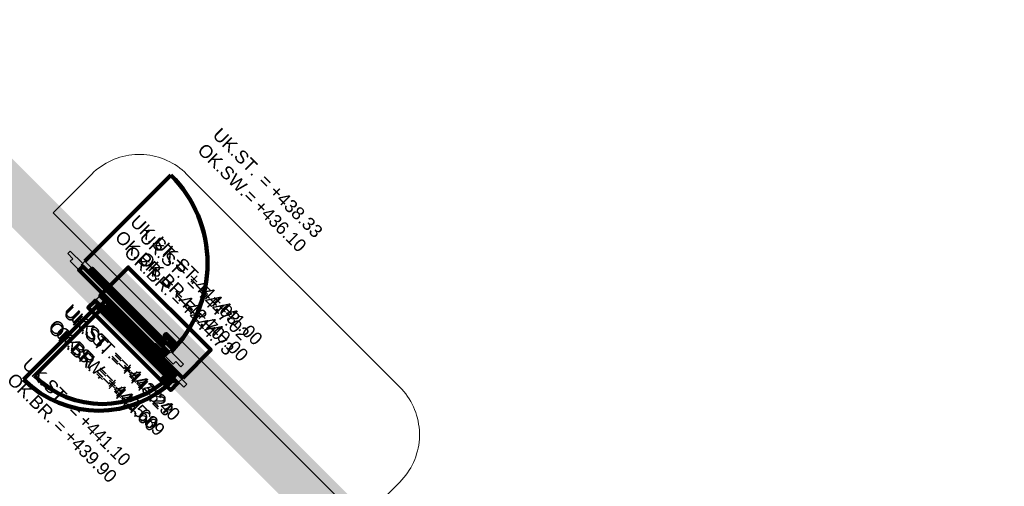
# Model space of a CAD drawing. Header units: metres. Extents: x 2695833.6 to 2695883.3, y 1261007.3 to 1261025.8.
# Tile 12 of 13: x 2695852.6 to 2695862.2, y 1261021.2 to 1261025.8. Entities that reach past the tile are written whole.
import ezdxf

# ---------------------------------------------------------------- set-up
doc = ezdxf.new("R2010")
doc.units = ezdxf.units.M
doc.linetypes.add('AUSGEZOGEN', pattern=[0])
doc.linetypes.add('VERDECKT2_S2', pattern=[0.09, 0.05, -0.04])
for name, color, linetype in [('_3505', 7, 'Continuous'), ('_3807', 7, 'Continuous'), ('_3808', 7, 'Continuous'), ('_3882', 7, 'Continuous')]:
    doc.layers.add(name, color=color, linetype=linetype)
for name, color, linetype, lineweight in [('Daemmung', 7, 'AUSGEZOGEN', 35), ('Decke', 7, 'AUSGEZOGEN', 50), ('Text Waende', 7, 'AUSGEZOGEN', 18), ('Tuerhoehen OK UK', 7, 'AUSGEZOGEN', 18), ('Wand Beton bewehrt', 7, 'AUSGEZOGEN', 50)]:
    doc.layers.add(name, color=color, linetype=linetype, lineweight=lineweight)
doc.styles.add('ARIAL', font='arial.ttf')

msp = doc.modelspace()

# ---------------------------------------------------------------- hatches: boundary and pattern name
at = {"layer": 'Daemmung', "lineweight": 18, "transparency": 33554687}
for points in [[(2695862.1866, 1261014.8036), (2695851.2261, 1261025.7563), (2695851.0706, 1261025.6007), (2695862.031, 1261014.6479)], [(2695851.2333, 1261025.3674), (2695853.2316, 1261023.3705), (2695853.3941, 1261023.5332), (2695851.3958, 1261025.5301)], [(2695851.2333, 1261025.3674), (2695853.5428, 1261023.0595), (2695853.7054, 1261023.2222), (2695851.3958, 1261025.5301)], [(2695851.2333, 1261025.3674), (2695853.5428, 1261023.0595), (2695853.7054, 1261023.2222), (2695851.3958, 1261025.5301)], [(2695851.3958, 1261025.5301), (2695851.2333, 1261025.3674), (2695853.5428, 1261023.0595), (2695853.7054, 1261023.2222)], [(2695857.2811, 1261019.649), (2695854.25, 1261022.6779), (2695854.0875, 1261022.5152), (2695857.1185, 1261019.4863)], [(2695857.2811, 1261019.649), (2695854.3632, 1261022.5648), (2695854.2006, 1261022.4021), (2695857.1185, 1261019.4863)], [(2695856.0538, 1261020.8754), (2695854.3632, 1261022.5648), (2695854.2006, 1261022.4021), (2695855.8912, 1261020.7127)], [(2695857.2811, 1261019.649), (2695854.4127, 1261022.5153), (2695854.2501, 1261022.3527), (2695857.1185, 1261019.4863)]]:
    msp.add_hatch(color=191, dxfattribs=at).paths.add_polyline_path(points)
at = {"layer": 'Wand Beton bewehrt', "lineweight": 18, "true_color": 0xb0e6b0, "transparency": 33554687}
for points in [[(2695853.1608, 1261023.4412), (2695851.0494, 1261025.5512), (2695850.908, 1261025.4097), (2695853.0194, 1261023.2997)], [(2695853.4721, 1261023.1302), (2695851.0494, 1261025.5512), (2695850.908, 1261025.4097), (2695853.3307, 1261022.9887)], [(2695853.4721, 1261023.1302), (2695851.0494, 1261025.5512), (2695850.908, 1261025.4097), (2695853.3307, 1261022.9887)], [(2695853.4721, 1261023.1302), (2695851.0494, 1261025.5512), (2695850.908, 1261025.4097), (2695853.3307, 1261022.9887)], [(2695861.6986, 1261014.9802), (2695851.2262, 1261025.4452), (2695851.0495, 1261025.2683), (2695861.5219, 1261014.8033)], [(2695854.1582, 1261022.4445), (2695854.0168, 1261022.3031), (2695855.6791, 1261020.642), (2695855.8205, 1261020.7834)], [(2695854.2714, 1261022.3314), (2695854.13, 1261022.19), (2695855.6791, 1261020.642), (2695855.8205, 1261020.7834)], [(2695855.8205, 1261020.7834), (2695854.2714, 1261022.3314), (2695854.13, 1261022.19), (2695855.6791, 1261020.642)], [(2695854.3209, 1261022.282), (2695854.1795, 1261022.1405), (2695855.6791, 1261020.642), (2695855.8205, 1261020.7834)]]:
    msp.add_hatch(color=9, dxfattribs=at).paths.add_polyline_path(points)

# ---------------------------------------------------------------- linework, layer by layer
at = {"layer": '_3505', "color": 7, "linetype": 'AUSGEZOGEN', "lineweight": 100, "transparency": 33554687}
for p, q in [((2695853.2775, 1261023.4165), (2695854.1116, 1261024.2512)), ((2695853.3908, 1261022.9781), (2695852.6839, 1261022.2708)), ((2695853.4262, 1261022.9428), (2695852.79, 1261022.3062))]:
    msp.add_line(p, q, dxfattribs=at)
for centre, radius, start, end in [((2695853.2563, 1261023.3953), 1.21, 315.02025, 45.02025), ((2695853.4474, 1261022.964), 0.93, 225.02025, 315.02025), ((2695853.412, 1261022.9994), 1.03, 225.02025, 315.02025)]:
    msp.add_arc(centre, radius, start, end, dxfattribs=at)
at = {"layer": '_3807', "color": 7, "linetype": 'AUSGEZOGEN', "lineweight": 13, "transparency": 33554687}
for p, q in [((2695854.1017, 1261022.3031), (2695853.4438, 1261022.9605)), ((2695854.0663, 1261022.3384), (2695853.4792, 1261022.9251)), ((2695854.1441, 1261022.3173), (2695853.5075, 1261022.9534))]:
    msp.add_line(p, q, dxfattribs=at)
at = {"layer": '_3807', "color": 4, "linetype": 'VERDECKT2_S2', "lineweight": 13, "transparency": 33554687}
for p, q in [((2695853.4438, 1261022.9605, 442.7), (2695854.1017, 1261022.3031, 443.355)), ((2695853.4438, 1261022.9605, 444.01), (2695854.1017, 1261022.3031, 443.355)), ((2695853.7727, 1261022.6318, 444.01), (2695853.4438, 1261022.9605, 442.7)), ((2695853.4792, 1261022.9251, 444.83), (2695854.0663, 1261022.3384, 445.89)), ((2695853.4792, 1261022.9251, 446.95), (2695854.0663, 1261022.3384, 445.89)), ((2695853.7727, 1261022.6318, 446.95), (2695853.4792, 1261022.9251, 444.83)), ((2695854.1017, 1261022.3031, 442.7), (2695853.7727, 1261022.6318, 444.01)), ((2695854.0663, 1261022.3384, 444.83), (2695853.7727, 1261022.6318, 446.95))]:
    msp.add_line(p, q, dxfattribs=at)
at = {"layer": '_3807', "color": 7, "linetype": 'AUSGEZOGEN', "lineweight": 13, "transparency": 33554687}
for points in [[(2695853.4261, 1261023.0135), (2695853.4403, 1261022.9994), (2695853.4756, 1261023.0347), (2695853.4261, 1261023.0842), (2695853.3766, 1261023.0347), (2695853.412, 1261022.9994), (2695853.4261, 1261023.0135)], [(2695853.4615, 1261022.9782), (2695853.4756, 1261022.964), (2695853.511, 1261022.9994), (2695853.4261, 1261023.0842), (2695853.3766, 1261023.0347), (2695853.4474, 1261022.964), (2695853.4615, 1261022.9782)], [(2695853.5216, 1261022.9676), (2695853.4155, 1261023.0736), (2695853.3872, 1261023.0453), (2695853.4933, 1261022.9393), (2695853.5216, 1261022.9676)], [(2695853.4615, 1261022.9782), (2695853.4261, 1261023.0135), (2695853.412, 1261022.9994), (2695853.3908, 1261022.9781), (2695853.4262, 1261022.9428), (2695853.4615, 1261022.9782)], [(2695853.4969, 1261022.9428), (2695853.4615, 1261022.9782), (2695853.4474, 1261022.964), (2695853.4262, 1261022.9428), (2695853.4615, 1261022.9075), (2695853.4969, 1261022.9428)], [(2695854.1052, 1261022.3066), (2695854.1193, 1261022.3208), (2695854.084, 1261022.3561), (2695854.0486, 1261022.3208), (2695854.084, 1261022.2854), (2695854.1052, 1261022.3066)], [(2695854.1406, 1261022.2713), (2695854.1547, 1261022.2854), (2695854.1193, 1261022.3208), (2695854.084, 1261022.2854), (2695854.1194, 1261022.2501), (2695854.1406, 1261022.2713)], [(2695854.1193, 1261022.3208), (2695854.1052, 1261022.3066), (2695854.1759, 1261022.236), (2695854.2254, 1261022.2855), (2695854.1405, 1261022.3703), (2695854.1052, 1261022.3349), (2695854.1193, 1261022.3208)], [(2695854.2643, 1261022.2254), (2695854.1582, 1261022.3314), (2695854.13, 1261022.3031), (2695854.2361, 1261022.1971), (2695854.2643, 1261022.2254)], [(2695854.1547, 1261022.2854), (2695854.1406, 1261022.2713), (2695854.1759, 1261022.236), (2695854.2254, 1261022.2855), (2695854.1759, 1261022.3349), (2695854.1406, 1261022.2996), (2695854.1547, 1261022.2854)]]:
    msp.add_lwpolyline(points, close=True, dxfattribs=at)
at = {"layer": '_3807', "color": 7, "linetype": 'AUSGEZOGEN', "lineweight": 140, "transparency": 33554687}
for points in [[(2695854.1193, 1261022.3208), (2695853.4615, 1261022.9782), (2695853.4262, 1261022.9428), (2695854.084, 1261022.2854), (2695854.1193, 1261022.3208)], [(2695853.4403, 1261022.9994), (2695854.1406, 1261022.2996), (2695854.1759, 1261022.3349), (2695853.4756, 1261023.0347), (2695853.4403, 1261022.9994)], [(2695853.4756, 1261022.964), (2695854.1052, 1261022.3349), (2695854.1405, 1261022.3703), (2695853.511, 1261022.9994), (2695853.4756, 1261022.964)], [(2695854.084, 1261022.3561), (2695853.4969, 1261022.9428), (2695853.4615, 1261022.9075), (2695854.0486, 1261022.3208), (2695854.084, 1261022.3561)], [(2695854.1582, 1261022.3314), (2695853.5216, 1261022.9676), (2695853.4933, 1261022.9393), (2695854.13, 1261022.3031), (2695854.1582, 1261022.3314)], [(2695854.0663, 1261022.2889), (2695854.0522, 1261022.3031), (2695854.0168, 1261022.2677), (2695854.031, 1261022.2536), (2695854.0663, 1261022.2889)], [(2695854.0752, 1261022.2943), (2695854.0575, 1261022.3119), (2695854.0504, 1261022.3049), (2695854.0681, 1261022.2872), (2695854.0752, 1261022.2943)], [(2695854.1017, 1261022.2536), (2695854.0875, 1261022.2677), (2695854.0522, 1261022.2324), (2695854.0663, 1261022.2182), (2695854.1017, 1261022.2536)], [(2695854.1105, 1261022.2589), (2695854.0928, 1261022.2766), (2695854.0858, 1261022.2695), (2695854.1035, 1261022.2518), (2695854.1105, 1261022.2589)]]:
    msp.add_lwpolyline(points, close=True, dxfattribs=at)
at = {"layer": '_3807', "color": 4, "linetype": 'AUSGEZOGEN', "lineweight": 13, "transparency": 33554687}
for points in [[(2695854.1017, 1261022.3031, 442.7), (2695853.4438, 1261022.9605, 442.7), (2695853.4438, 1261022.9605, 444.01), (2695854.1017, 1261022.3031, 444.01)], [(2695854.0663, 1261022.3384, 444.83), (2695853.4792, 1261022.9251, 444.83), (2695853.4792, 1261022.9251, 446.95), (2695854.0663, 1261022.3384, 446.95)]]:
    msp.add_3dface(points, dxfattribs=at)
for points, invisible_edges in [([(2695853.5076, 1261022.9533, 440.5), (2695853.5094, 1261022.9515, 440.547), (2695853.5094, 1261022.9515, 440.453)], 2), ([(2695853.5094, 1261022.9515, 440.453), (2695853.5094, 1261022.9515, 440.547), (2695853.5146, 1261022.9463, 440.4065)], 3), ([(2695853.5146, 1261022.9463, 440.4065), (2695853.5094, 1261022.9515, 440.547), (2695853.5232, 1261022.9377, 440.361)], 3), ([(2695853.5232, 1261022.9377, 440.361), (2695853.5094, 1261022.9515, 440.547), (2695853.5351, 1261022.9258, 440.3171)], 3), ([(2695853.5351, 1261022.9258, 440.3171), (2695853.5094, 1261022.9515, 440.547), (2695853.5502, 1261022.9107, 440.2751)], 3), ([(2695853.5502, 1261022.9107, 440.2751), (2695853.5094, 1261022.9515, 440.547), (2695853.5684, 1261022.8926, 440.2356)], 3), ([(2695853.5684, 1261022.8926, 440.2356), (2695853.5094, 1261022.9515, 440.547), (2695853.5893, 1261022.8716, 440.199)], 3), ([(2695853.5893, 1261022.8716, 440.199), (2695853.5094, 1261022.9515, 440.547), (2695853.6129, 1261022.8481, 440.1657)], 3), ([(2695853.6129, 1261022.8481, 440.1657), (2695853.5094, 1261022.9515, 440.547), (2695853.6388, 1261022.8222, 440.1361)], 3), ([(2695853.6388, 1261022.8222, 440.1361), (2695853.5094, 1261022.9515, 440.547), (2695853.6667, 1261022.7943, 440.1105)], 3), ([(2695853.6667, 1261022.7943, 440.1105), (2695853.5094, 1261022.9515, 440.547), (2695853.6964, 1261022.7647, 440.0891)], 3), ([(2695853.6964, 1261022.7647, 440.0891), (2695853.5094, 1261022.9515, 440.547), (2695853.7275, 1261022.7336, 440.0722)], 3), ([(2695853.7275, 1261022.7336, 440.0722), (2695853.5094, 1261022.9515, 440.547), (2695853.7596, 1261022.7014, 440.06)], 3), ([(2695853.7596, 1261022.7014, 440.06), (2695853.5094, 1261022.9515, 440.547), (2695853.7925, 1261022.6686, 440.0527)], 3), ([(2695853.7925, 1261022.6686, 440.0527), (2695853.5094, 1261022.9515, 440.547), (2695853.8258, 1261022.6353, 440.0502)], 3), ([(2695853.8258, 1261022.6353, 440.0502), (2695853.5094, 1261022.9515, 440.547), (2695853.859, 1261022.6021, 440.0527)], 3), ([(2695853.859, 1261022.6021, 440.0527), (2695853.5094, 1261022.9515, 440.547), (2695853.8919, 1261022.5692, 440.06)], 3), ([(2695853.8919, 1261022.5692, 440.06), (2695853.5094, 1261022.9515, 440.547), (2695853.9241, 1261022.5371, 440.0722)], 3), ([(2695853.9241, 1261022.5371, 440.0722), (2695853.5094, 1261022.9515, 440.547), (2695853.9552, 1261022.506, 440.0891)], 3), ([(2695853.9552, 1261022.506, 440.0891), (2695853.5094, 1261022.9515, 440.547), (2695853.9849, 1261022.4764, 440.1105)], 3), ([(2695853.9849, 1261022.4764, 440.1105), (2695853.5094, 1261022.9515, 440.547), (2695854.0128, 1261022.4485, 440.1361)], 3), ([(2695854.0128, 1261022.4485, 440.1361), (2695853.5094, 1261022.9515, 440.547), (2695854.0387, 1261022.4226, 440.1657)], 3), ([(2695854.0387, 1261022.4226, 440.1657), (2695853.5094, 1261022.9515, 440.547), (2695854.0622, 1261022.3991, 440.199)], 3), ([(2695854.0622, 1261022.3991, 440.199), (2695853.5094, 1261022.9515, 440.547), (2695854.0832, 1261022.3781, 440.2356)], 3), ([(2695854.0832, 1261022.3781, 440.2356), (2695853.5094, 1261022.9515, 440.547), (2695854.1013, 1261022.36, 440.2751)], 3), ([(2695854.1013, 1261022.36, 440.2751), (2695853.5094, 1261022.9515, 440.547), (2695854.1164, 1261022.3449, 440.3171)], 3), ([(2695854.1164, 1261022.3449, 440.3171), (2695853.5094, 1261022.9515, 440.547), (2695854.1284, 1261022.333, 440.361)], 3), ([(2695854.1284, 1261022.333, 440.361), (2695853.5094, 1261022.9515, 440.547), (2695854.137, 1261022.3244, 440.4065)], 3), ([(2695854.137, 1261022.3244, 440.4065), (2695853.5094, 1261022.9515, 440.547), (2695854.1422, 1261022.3191, 440.453)], 3), ([(2695854.1422, 1261022.3191, 440.453), (2695853.5094, 1261022.9515, 440.547), (2695854.1439, 1261022.3174, 440.5)], 3), ([(2695854.1439, 1261022.3174, 440.5), (2695853.5094, 1261022.9515, 440.547), (2695854.1422, 1261022.3191, 440.547)], 3), ([(2695854.1422, 1261022.3191, 440.547), (2695853.5094, 1261022.9515, 440.547), (2695854.137, 1261022.3244, 440.5935)], 3), ([(2695854.137, 1261022.3244, 440.5935), (2695853.5094, 1261022.9515, 440.547), (2695854.1284, 1261022.333, 440.639)], 3), ([(2695854.1284, 1261022.333, 440.639), (2695853.5094, 1261022.9515, 440.547), (2695854.1164, 1261022.3449, 440.6829)], 3), ([(2695854.1164, 1261022.3449, 440.6829), (2695853.5094, 1261022.9515, 440.547), (2695854.1013, 1261022.36, 440.7249)], 3), ([(2695854.1013, 1261022.36, 440.7249), (2695853.5094, 1261022.9515, 440.547), (2695854.0832, 1261022.3781, 440.7644)], 3), ([(2695854.0832, 1261022.3781, 440.7644), (2695853.5094, 1261022.9515, 440.547), (2695854.0622, 1261022.3991, 440.801)], 3), ([(2695854.0622, 1261022.3991, 440.801), (2695853.5094, 1261022.9515, 440.547), (2695854.0387, 1261022.4226, 440.8343)], 3), ([(2695854.0387, 1261022.4226, 440.8343), (2695853.5094, 1261022.9515, 440.547), (2695854.0128, 1261022.4485, 440.8639)], 3), ([(2695854.0128, 1261022.4485, 440.8639), (2695853.5094, 1261022.9515, 440.547), (2695853.9849, 1261022.4764, 440.8895)], 3), ([(2695853.9849, 1261022.4764, 440.8895), (2695853.5094, 1261022.9515, 440.547), (2695853.9552, 1261022.506, 440.9109)], 3), ([(2695853.9552, 1261022.506, 440.9109), (2695853.5094, 1261022.9515, 440.547), (2695853.9241, 1261022.5371, 440.9278)], 3), ([(2695853.9241, 1261022.5371, 440.9278), (2695853.5094, 1261022.9515, 440.547), (2695853.8919, 1261022.5692, 440.94)], 3), ([(2695853.8919, 1261022.5692, 440.94), (2695853.5094, 1261022.9515, 440.547), (2695853.859, 1261022.6021, 440.9473)], 3), ([(2695853.859, 1261022.6021, 440.9473), (2695853.5094, 1261022.9515, 440.547), (2695853.8258, 1261022.6353, 440.9498)], 3), ([(2695853.8258, 1261022.6353, 440.9498), (2695853.5094, 1261022.9515, 440.547), (2695853.7925, 1261022.6686, 440.9473)], 3), ([(2695853.7925, 1261022.6686, 440.9473), (2695853.5094, 1261022.9515, 440.547), (2695853.7596, 1261022.7014, 440.94)], 3), ([(2695853.7596, 1261022.7014, 440.94), (2695853.5094, 1261022.9515, 440.547), (2695853.7275, 1261022.7336, 440.9278)], 3), ([(2695853.7275, 1261022.7336, 440.9278), (2695853.5094, 1261022.9515, 440.547), (2695853.6964, 1261022.7647, 440.9109)], 3), ([(2695853.6964, 1261022.7647, 440.9109), (2695853.5094, 1261022.9515, 440.547), (2695853.6667, 1261022.7943, 440.8895)], 3), ([(2695853.6667, 1261022.7943, 440.8895), (2695853.5094, 1261022.9515, 440.547), (2695853.6388, 1261022.8222, 440.8639)], 3), ([(2695853.6388, 1261022.8222, 440.8639), (2695853.5094, 1261022.9515, 440.547), (2695853.6129, 1261022.8481, 440.8343)], 3), ([(2695853.6129, 1261022.8481, 440.8343), (2695853.5094, 1261022.9515, 440.547), (2695853.5893, 1261022.8716, 440.801)], 3), ([(2695853.5893, 1261022.8716, 440.801), (2695853.5094, 1261022.9515, 440.547), (2695853.5684, 1261022.8926, 440.7644)], 3), ([(2695853.5684, 1261022.8926, 440.7644), (2695853.5094, 1261022.9515, 440.547), (2695853.5502, 1261022.9107, 440.7249)], 3), ([(2695853.5502, 1261022.9107, 440.7249), (2695853.5094, 1261022.9515, 440.547), (2695853.5351, 1261022.9258, 440.6829)], 3), ([(2695853.5351, 1261022.9258, 440.6829), (2695853.5094, 1261022.9515, 440.547), (2695853.5146, 1261022.9463, 440.5935)], 13), ([(2695853.5146, 1261022.9463, 440.5935), (2695853.5232, 1261022.9377, 440.639), (2695853.5351, 1261022.9258, 440.6829)], 12)]:
    msp.add_3dface(points, dxfattribs=dict(at, invisible_edges=invisible_edges))
at = {"layer": '_3808', "color": 7, "linetype": 'AUSGEZOGEN', "lineweight": 13, "transparency": 33554687}
msp.add_line((2695854.045, 1261022.6142), (2695853.3306, 1261023.3281), dxfattribs=at)
at = {"layer": '_3808', "color": 4, "linetype": 'VERDECKT2_S2', "lineweight": 13, "transparency": 33554687}
for p in [(2695853.3306, 1261023.3281, 436.22), (2695853.3306, 1261023.3281, 438.22)]:
    msp.add_line(p, (2695854.045, 1261022.6142, 437.22), dxfattribs=at)
at = {"layer": '_3808', "color": 7, "linetype": 'AUSGEZOGEN', "lineweight": 13, "transparency": 33554687}
for points in [[(2695853.2422, 1261023.3811), (2695853.2563, 1261023.367), (2695853.221, 1261023.3316), (2695853.1361, 1261023.4165), (2695853.1608, 1261023.4412), (2695853.1113, 1261023.4907), (2695853.136, 1261023.5155), (2695853.2563, 1261023.3953), (2695853.2422, 1261023.3811)], [(2695853.3129, 1261023.3105), (2695853.2422, 1261023.3811), (2695853.2563, 1261023.3953), (2695853.2775, 1261023.4165), (2695853.3482, 1261023.3458), (2695853.3129, 1261023.3105)], [(2695854.1122, 1261022.54), (2695854.0981, 1261022.5258), (2695854.0273, 1261022.5965), (2695854.0627, 1261022.6319), (2695854.1334, 1261022.5612), (2695854.1122, 1261022.54)], [(2695854.0981, 1261022.5258), (2695854.1122, 1261022.54), (2695854.2324, 1261022.4198), (2695854.2077, 1261022.3951), (2695854.1582, 1261022.4445), (2695854.1334, 1261022.4198), (2695854.0486, 1261022.5046), (2695854.0839, 1261022.54), (2695854.0981, 1261022.5258)]]:
    msp.add_lwpolyline(points, close=True, dxfattribs=at)
at = {"layer": '_3808', "color": 7, "linetype": 'AUSGEZOGEN', "lineweight": 140, "transparency": 33554687}
for points in [[(2695854.0344, 1261022.5187), (2695854.0627, 1261022.547), (2695854.0485, 1261022.5612), (2695854.0273, 1261022.54), (2695853.9601, 1261022.6071), (2695853.9531, 1261022.6), (2695853.221, 1261023.3316), (2695853.2563, 1261023.367), (2695854.0839, 1261022.54), (2695854.0486, 1261022.5046), (2695854.0344, 1261022.5187)], [(2695854.0273, 1261022.5965), (2695853.3129, 1261023.3105), (2695853.3482, 1261023.3458), (2695854.0627, 1261022.6319), (2695854.0273, 1261022.5965)], [(2695854.1122, 1261022.5966), (2695854.098, 1261022.6107), (2695854.1192, 1261022.6319), (2695854.052, 1261022.6991), (2695854.0662, 1261022.7132), (2695854.1475, 1261022.6319), (2695854.1122, 1261022.5966)], [(2695854.0627, 1261022.547), (2695854.0485, 1261022.5612), (2695854.0273, 1261022.54), (2695853.9601, 1261022.6071), (2695853.946, 1261022.593), (2695854.0273, 1261022.5117), (2695854.0627, 1261022.547)], [(2695854.1157, 1261022.5789), (2695854.0803, 1261022.6142), (2695854.0874, 1261022.6213), (2695854.1228, 1261022.586), (2695854.1157, 1261022.5789)], [(2695854.0733, 1261022.5364), (2695854.0379, 1261022.5718), (2695854.045, 1261022.5789), (2695854.0804, 1261022.5435), (2695854.0733, 1261022.5364)]]:
    msp.add_lwpolyline(points, close=True, dxfattribs=at)
at = {"layer": '_3808', "color": 4, "linetype": 'AUSGEZOGEN', "lineweight": 13, "transparency": 33554687}
msp.add_3dface([(2695854.045, 1261022.6142, 436.22), (2695853.3306, 1261023.3281, 436.22), (2695853.3306, 1261023.3281, 438.22), (2695854.045, 1261022.6142, 438.22)], dxfattribs=at)
at = {"layer": '_3882', "color": 7, "linetype": 'AUSGEZOGEN', "lineweight": 140, "transparency": 33554687}
for points in [[(2695854.2254, 1261022.2855), (2695854.4976, 1261022.5578), (2695853.6982, 1261023.3566), (2695853.4261, 1261023.0842), (2695854.2254, 1261022.2855)], [(2695854.2254, 1261022.2855), (2695854.4976, 1261022.5578), (2695853.6982, 1261023.3566), (2695853.4261, 1261023.0842), (2695854.2254, 1261022.2855)], [(2695854.1194, 1261022.2501), (2695853.3908, 1261022.9781), (2695853.412, 1261022.9994), (2695853.3766, 1261023.0347), (2695853.3095, 1261022.9675), (2695854.1088, 1261022.1688), (2695854.1759, 1261022.236), (2695854.1406, 1261022.2713), (2695854.1194, 1261022.2501)], [(2695854.084, 1261022.2854), (2695853.4262, 1261022.9428), (2695853.4474, 1261022.964), (2695853.3766, 1261023.0347), (2695853.3095, 1261022.9675), (2695854.1088, 1261022.1688), (2695854.1759, 1261022.236), (2695854.1052, 1261022.3066), (2695854.084, 1261022.2854)], [(2695854.031, 1261022.2536), (2695854.0168, 1261022.2677), (2695854.0522, 1261022.3031), (2695854.0663, 1261022.2889), (2695854.031, 1261022.2536)], [(2695854.0663, 1261022.2182), (2695854.0522, 1261022.2324), (2695854.0875, 1261022.2677), (2695854.1017, 1261022.2536), (2695854.0663, 1261022.2182)]]:
    msp.add_lwpolyline(points, close=True, dxfattribs=at)
at = {"layer": 'Decke', "color": 7, "lineweight": 13, "transparency": 33554687}
for points, invisible_edges in [([(2695853.5621, 1261024.4051, 438.861), (2695856.3689, 1261021.3215, 438.861), (2695853.5353, 1261024.3936, 438.861)], 3), ([(2695853.5894, 1261024.4153, 438.861), (2695856.3689, 1261021.3215, 438.861), (2695853.5621, 1261024.4051, 438.861)], 3), ([(2695853.6172, 1261024.4243, 438.861), (2695856.3689, 1261021.3215, 438.861), (2695853.5894, 1261024.4153, 438.861)], 3), ([(2695853.6453, 1261024.4321, 438.861), (2695856.3689, 1261021.3215, 438.861), (2695853.6172, 1261024.4243, 438.861)], 3), ([(2695853.6737, 1261024.4386, 438.861), (2695856.3689, 1261021.3215, 438.861), (2695853.6453, 1261024.4321, 438.861)], 3), ([(2695853.7024, 1261024.4438, 438.861), (2695856.3689, 1261021.3215, 438.861), (2695853.6737, 1261024.4386, 438.861)], 3), ([(2695853.7313, 1261024.4478, 438.861), (2695856.3689, 1261021.3215, 438.861), (2695853.7024, 1261024.4438, 438.861)], 3), ([(2695853.7604, 1261024.4504, 438.861), (2695856.3689, 1261021.3215, 438.861), (2695853.7313, 1261024.4478, 438.861)], 3), ([(2695853.7895, 1261024.4517, 438.861), (2695856.3689, 1261021.3215, 438.861), (2695853.7604, 1261024.4504, 438.861)], 3), ([(2695853.8187, 1261024.4517, 438.861), (2695856.3689, 1261021.3215, 438.861), (2695853.7895, 1261024.4517, 438.861)], 3), ([(2695853.8478, 1261024.4504, 438.861), (2695856.3689, 1261021.3215, 438.861), (2695853.8187, 1261024.4517, 438.861)], 3), ([(2695853.8769, 1261024.4478, 438.861), (2695856.3689, 1261021.3215, 438.861), (2695853.8478, 1261024.4504, 438.861)], 3), ([(2695853.9058, 1261024.4439, 438.861), (2695856.3689, 1261021.3215, 438.861), (2695853.8769, 1261024.4478, 438.861)], 3), ([(2695853.9345, 1261024.4387, 438.861), (2695856.3689, 1261021.3215, 438.861), (2695853.9058, 1261024.4439, 438.861)], 3), ([(2695853.9629, 1261024.4322, 438.861), (2695856.3689, 1261021.3215, 438.861), (2695853.9345, 1261024.4387, 438.861)], 3), ([(2695853.9911, 1261024.4245, 438.861), (2695856.3689, 1261021.3215, 438.861), (2695853.9629, 1261024.4322, 438.861)], 3), ([(2695854.0188, 1261024.4155, 438.861), (2695856.3689, 1261021.3215, 438.861), (2695853.9911, 1261024.4245, 438.861)], 3), ([(2695854.0461, 1261024.4052, 438.861), (2695856.3689, 1261021.3215, 438.861), (2695854.0188, 1261024.4155, 438.861)], 3), ([(2695854.073, 1261024.3938, 438.861), (2695856.3689, 1261021.3215, 438.861), (2695854.0461, 1261024.4052, 438.861)], 3), ([(2695853.4104, 1261024.3189, 438.861), (2695856.3689, 1261021.3215, 438.861), (2695853.3876, 1261024.3007, 438.861)], 3), ([(2695853.434, 1261024.336, 438.861), (2695856.3689, 1261021.3215, 438.861), (2695853.4104, 1261024.3189, 438.861)], 3), ([(2695853.4583, 1261024.3521, 438.861), (2695856.3689, 1261021.3215, 438.861), (2695853.434, 1261024.336, 438.861)], 3), ([(2695853.4834, 1261024.3671, 438.861), (2695856.3689, 1261021.3215, 438.861), (2695853.4583, 1261024.3521, 438.861)], 3), ([(2695853.509, 1261024.3809, 438.861), (2695856.3689, 1261021.3215, 438.861), (2695853.4834, 1261024.3671, 438.861)], 3), ([(2695853.5353, 1261024.3936, 438.861), (2695856.3689, 1261021.3215, 438.861), (2695853.509, 1261024.3809, 438.861)], 3), ([(2695854.0992, 1261024.3811, 438.861), (2695856.3689, 1261021.3215, 438.861), (2695854.073, 1261024.3938, 438.861)], 3), ([(2695854.1249, 1261024.3673, 438.861), (2695856.3689, 1261021.3215, 438.861), (2695854.0992, 1261024.3811, 438.861)], 3), ([(2695854.15, 1261024.3524, 438.861), (2695856.3689, 1261021.3215, 438.861), (2695854.1249, 1261024.3673, 438.861)], 3), ([(2695854.1743, 1261024.3363, 438.861), (2695856.3689, 1261021.3215, 438.861), (2695854.15, 1261024.3524, 438.861)], 3), ([(2695854.1979, 1261024.3192, 438.861), (2695856.3689, 1261021.3215, 438.861), (2695854.1743, 1261024.3363, 438.861)], 3), ([(2695854.2207, 1261024.301, 438.861), (2695856.3689, 1261021.3215, 438.861), (2695854.1979, 1261024.3192, 438.861)], 3), ([(2695853.3446, 1261024.2613, 438.861), (2695856.3689, 1261021.3215, 438.861), (2695852.9699, 1261023.8864, 438.861)], 3), ([(2695853.3656, 1261024.2815, 438.861), (2695856.3689, 1261021.3215, 438.861), (2695853.3446, 1261024.2613, 438.861)], 3), ([(2695853.3876, 1261024.3007, 438.861), (2695856.3689, 1261021.3215, 438.861), (2695853.3656, 1261024.2815, 438.861)], 3), ([(2695854.2427, 1261024.2818, 438.861), (2695856.3689, 1261021.3215, 438.861), (2695854.2207, 1261024.301, 438.861)], 3), ([(2695854.2638, 1261024.2617, 438.861), (2695856.3689, 1261021.3215, 438.861), (2695854.2427, 1261024.2818, 438.861)], 3), ([(2695856.3293, 1261022.1976, 438.861), (2695856.3689, 1261021.3215, 438.861), (2695854.2638, 1261024.2617, 438.861)], 3), ([(2695852.9699, 1261023.8864, 438.861), (2695856.3689, 1261021.3215, 438.861), (2695855.955, 1261020.9035, 438.861)], 3), ([(2695856.3495, 1261022.1766, 438.861), (2695856.3689, 1261021.3215, 438.861), (2695856.3293, 1261022.1976, 438.861)], 3), ([(2695856.3687, 1261022.1546, 438.861), (2695856.3689, 1261021.3215, 438.861), (2695856.3495, 1261022.1766, 438.861)], 3), ([(2695856.3868, 1261022.1318, 438.861), (2695856.3689, 1261021.3215, 438.861), (2695856.3687, 1261022.1546, 438.861)], 3), ([(2695856.404, 1261022.1082, 438.861), (2695856.3689, 1261021.3215, 438.861), (2695856.3868, 1261022.1318, 438.861)], 3), ([(2695856.4201, 1261022.0839, 438.861), (2695856.3689, 1261021.3215, 438.861), (2695856.404, 1261022.1082, 438.861)], 3), ([(2695856.435, 1261022.0588, 438.861), (2695856.3689, 1261021.3215, 438.861), (2695856.4201, 1261022.0839, 438.861)], 3), ([(2695856.4489, 1261022.0331, 438.861), (2695856.3689, 1261021.3215, 438.861), (2695856.435, 1261022.0588, 438.861)], 3), ([(2695856.4615, 1261022.0069, 438.861), (2695856.3689, 1261021.3215, 438.861), (2695856.4489, 1261022.0331, 438.861)], 3), ([(2695856.473, 1261021.9801, 438.861), (2695856.3689, 1261021.3215, 438.861), (2695856.4615, 1261022.0069, 438.861)], 3), ([(2695856.4833, 1261021.9527, 438.861), (2695856.3689, 1261021.3215, 438.861), (2695856.473, 1261021.9801, 438.861)], 3), ([(2695856.4923, 1261021.925, 438.861), (2695856.3689, 1261021.3215, 438.861), (2695856.4833, 1261021.9527, 438.861)], 3), ([(2695856.5001, 1261021.8969, 438.861), (2695856.3689, 1261021.3215, 438.861), (2695856.4923, 1261021.925, 438.861)], 3), ([(2695856.5066, 1261021.8685, 438.861), (2695856.3689, 1261021.3215, 438.861), (2695856.5001, 1261021.8969, 438.861)], 3), ([(2695856.5118, 1261021.8398, 438.861), (2695856.3689, 1261021.3215, 438.861), (2695856.5066, 1261021.8685, 438.861)], 3), ([(2695856.5157, 1261021.8109, 438.861), (2695856.3689, 1261021.3215, 438.861), (2695856.5118, 1261021.8398, 438.861)], 3), ([(2695856.5183, 1261021.7818, 438.861), (2695856.3689, 1261021.3215, 438.861), (2695856.5157, 1261021.8109, 438.861)], 3), ([(2695856.5197, 1261021.7527, 438.861), (2695856.3689, 1261021.3215, 438.861), (2695856.5183, 1261021.7818, 438.861)], 3), ([(2695856.5197, 1261021.7235, 438.861), (2695856.3689, 1261021.3215, 438.861), (2695856.5197, 1261021.7527, 438.861)], 3), ([(2695856.5184, 1261021.6944, 438.861), (2695856.3689, 1261021.3215, 438.861), (2695856.5197, 1261021.7235, 438.861)], 3), ([(2695856.5158, 1261021.6653, 438.861), (2695856.3689, 1261021.3215, 438.861), (2695856.5184, 1261021.6944, 438.861)], 3), ([(2695856.5119, 1261021.6364, 438.861), (2695856.3689, 1261021.3215, 438.861), (2695856.5158, 1261021.6653, 438.861)], 3), ([(2695856.5067, 1261021.6077, 438.861), (2695856.3689, 1261021.3215, 438.861), (2695856.5119, 1261021.6364, 438.861)], 3), ([(2695856.5002, 1261021.5793, 438.861), (2695856.3689, 1261021.3215, 438.861), (2695856.5067, 1261021.6077, 438.861)], 3), ([(2695856.4924, 1261021.5511, 438.861), (2695856.3689, 1261021.3215, 438.861), (2695856.5002, 1261021.5793, 438.861)], 3), ([(2695856.4834, 1261021.5234, 438.861), (2695856.3689, 1261021.3215, 438.861), (2695856.4924, 1261021.5511, 438.861)], 3), ([(2695856.4732, 1261021.4961, 438.861), (2695856.3689, 1261021.3215, 438.861), (2695856.4834, 1261021.5234, 438.861)], 3), ([(2695856.4617, 1261021.4692, 438.861), (2695856.3689, 1261021.3215, 438.861), (2695856.4732, 1261021.4961, 438.861)], 3), ([(2695856.4491, 1261021.443, 438.861), (2695856.3689, 1261021.3215, 438.861), (2695856.4617, 1261021.4692, 438.861)], 3), ([(2695856.4353, 1261021.4173, 438.861), (2695856.3689, 1261021.3215, 438.861), (2695856.4491, 1261021.443, 438.861)], 3), ([(2695856.4203, 1261021.3922, 438.861), (2695856.3689, 1261021.3215, 438.861), (2695856.4353, 1261021.4173, 438.861)], 3), ([(2695856.3871, 1261021.3443, 438.861), (2695856.3689, 1261021.3215, 438.861), (2695856.4203, 1261021.3922, 438.861)], 14), ([(2695856.4043, 1261021.3679, 438.861), (2695856.3871, 1261021.3443, 438.861), (2695856.4203, 1261021.3922, 438.861)], 2), ([(2695855.955, 1261020.9035, 438.861), (2695856.3689, 1261021.3215, 438.861), (2695856.3498, 1261021.2995, 438.861)], 13), ([(2695856.3498, 1261021.2995, 438.861), (2695856.3296, 1261021.2784, 438.861), (2695855.955, 1261020.9035, 438.861)], 12)]:
    msp.add_3dface(points, dxfattribs=dict(at, invisible_edges=invisible_edges))

# ---------------------------------------------------------------- texts
at = {"layer": 'Text Waende', "color": 7, "linetype": 'AUSGEZOGEN', "lineweight": 18, "transparency": 33554687, "char_height": 0.125, "attachment_point": 7, "rotation": 315.02025, "style": 'ARIAL'}
for s, insert, width in [('\\W1.00;UK.ST.', (2695853.7056, 1261023.7854), 0.625229), ('\\W1.00;OK.BR.', (2695853.5583, 1261023.6381), 0.654394), ('\\W1.00;UK.ST.', (2695853.795, 1261023.6377), 0.625229), ('\\W1.00;UK.ST.', (2695853.9322, 1261023.579), 0.625229), ('\\W1.00;OK.BR.', (2695853.6477, 1261023.4903), 0.654394), ('\\W1.00;OK.BR.', (2695853.785, 1261023.4316), 0.654394), ('\\W0.98;=', (2695854.1517, 1261023.3396), 0.163355), ('\\W1.00; +444.03', (2695854.2204, 1261023.271), 0.746729), ('\\W0.98;=', (2695854.0045, 1261023.1922), 0.163355), ('\\W0.98;=', (2695854.2411, 1261023.1919), 0.163355), ('\\W0.98;=', (2695854.3784, 1261023.1331), 0.163355), ('\\W0.98;=', (2695854.0939, 1261023.0445), 0.163355), ('\\W1.00; +442.70', (2695854.0731, 1261023.1237), 0.746729), ('\\W1.00; +447.02', (2695854.3098, 1261023.1233), 0.746729), ('\\W0.98; +441.00', (2695854.447, 1261023.0646), 0.745866), ('\\W1.00;UK.ST.', (2695853.0599, 1261022.902), 0.625229), ('\\W1.00;UK.ST.', (2695853.0618, 1261022.9236), 0.625229), ('\\W1.00; +444.73', (2695854.1625, 1261022.9759), 0.746729), ('\\W0.98;=', (2695854.2311, 1261022.9858), 0.163356), ('\\W1.00; +440.00', (2695854.2998, 1261022.9172), 0.746729), ('\\W1.00;OK.BR.', (2695852.9126, 1261022.7547), 0.654394), ('\\W1.00;OK.BR.', (2695852.9145, 1261022.7763), 0.654394), ('\\W0.98;=', (2695853.506, 1261022.4562), 0.163355), ('\\W0.98;=', (2695853.5079, 1261022.4778), 0.163355), ('\\W1.00;UK.ST.', (2695852.6599, 1261022.4047), 0.625229), ('\\W1.00; +447.23', (2695853.5746, 1261022.3876), 0.746729), ('\\W1.00; +444.24', (2695853.5766, 1261022.4092), 0.746729), ('\\W1.00;OK.BR.', (2695852.5126, 1261022.2574), 0.654394), ('\\W0.98;=', (2695853.3587, 1261022.3088), 0.163355), ('\\W0.98;=', (2695853.3607, 1261022.3305), 0.163355), ('\\W1.00; +444.60', (2695853.4274, 1261022.2403), 0.746729), ('\\W1.00; +442.60', (2695853.4293, 1261022.2619), 0.746729), ('\\W0.98;=', (2695853.106, 1261021.9589), 0.163355), ('\\W0.98;=', (2695852.9587, 1261021.8115), 0.163356), ('\\W0.97; +441.10', (2695853.1746, 1261021.8903), 0.745026), ('\\W1.00; +439.90', (2695853.0274, 1261021.7429), 0.746729)]:
    msp.add_mtext(s, dxfattribs=dict(at, insert=insert, width=width))
at = {"layer": 'Tuerhoehen OK UK', "color": 7, "linetype": 'AUSGEZOGEN', "lineweight": 18, "transparency": 33554687, "char_height": 0.125, "attachment_point": 7, "rotation": 315.02025, "style": 'ARIAL'}
for s, insert, width in [('\\W1.00;UK.ST.', (2695854.5053, 1261024.6291), 0.625229), ('\\W1.00;OK.SW.', (2695854.3581, 1261024.4817), 0.693077), ('\\W0.98;=', (2695854.9515, 1261024.1833), 0.163356), ('\\W1.00; +438.33', (2695855.0201, 1261024.1147), 0.746729), ('\\W0.98;=', (2695854.8042, 1261024.0359), 0.163355), ('\\W0.98; +436.10', (2695854.8728, 1261023.9673), 0.745865), ('\\W1.00;UK.ST.', (2695853.1248, 1261022.8575), 0.625229), ('\\W1.00;OK.SW.', (2695852.9775, 1261022.7101), 0.693077), ('\\W0.98;=', (2695853.5709, 1261022.4117), 0.163355), ('\\W0.98;=', (2695853.4236, 1261022.2643), 0.163355), ('\\W1.00; +438.40', (2695853.6395, 1261022.3431), 0.746729), ('\\W1.00; +435.89', (2695853.4923, 1261022.1957), 0.746729)]:
    msp.add_mtext(s, dxfattribs=dict(at, insert=insert, width=width))

doc.saveas('drawing.dxf')
